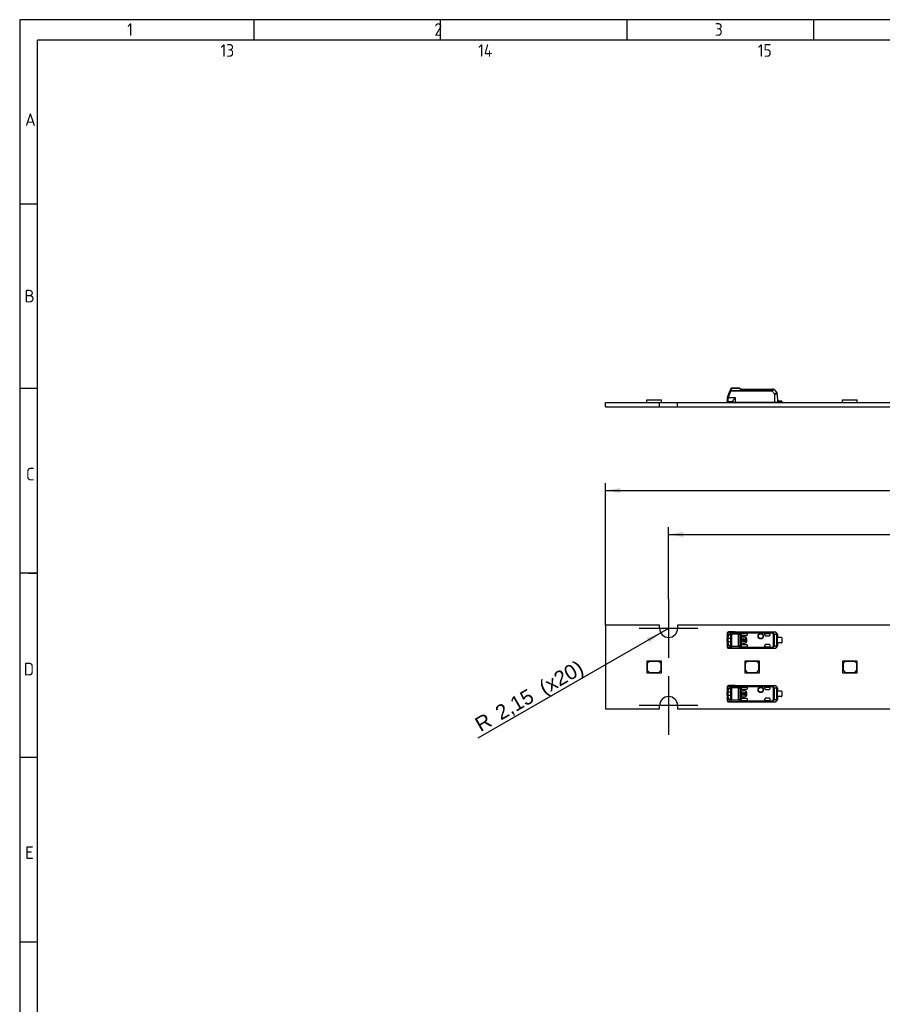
# Model space of a CAD drawing. Header units: millimetres. Extents: x 7 to 819, y 15 to 587.
# Tile 4 of 8: x 7 to 212, y 352 to 587. Entities that reach past the tile are written whole.
import ezdxf
from ezdxf.enums import TextEntityAlignment as Align
from ezdxf.lldxf.tags import DXFTag

# ---------------------------------------------------------------- set-up
doc = ezdxf.new("R2010")
doc.units = ezdxf.units.MM
doc.layers.add('Default', color=7, linetype='Continuous')
doc.layers.add('LINLED_560X20MM_', color=7, linetype='Continuous')
doc.styles.add('SEACAD_Arial', font='arial.ttf')
tags = doc.linetypes.add('CENTER2', pattern=[28.575, 19.05, -3.175, 3.175, -3.175]).pattern_tags.tags
tags[10:11] = [DXFTag(74, 4), DXFTag(75, 0), DXFTag(340, '0'), DXFTag(46, 0.0), DXFTag(50, 0.0), DXFTag(44, 0.0), DXFTag(45, 0.0)]
tags[8:9] = [DXFTag(74, 4), DXFTag(75, 0), DXFTag(340, '0'), DXFTag(46, 0.0), DXFTag(50, 0.0), DXFTag(44, 0.0), DXFTag(45, 0.0)]
tags[6:7] = [DXFTag(74, 4), DXFTag(75, 0), DXFTag(340, '0'), DXFTag(46, 0.0), DXFTag(50, 0.0), DXFTag(44, 0.0), DXFTag(45, 0.0)]
tags[4:5] = [DXFTag(74, 4), DXFTag(75, 0), DXFTag(340, '0'), DXFTag(46, 0.0), DXFTag(50, 0.0), DXFTag(44, 0.0), DXFTag(45, 0.0)]
doc.dimstyles.new('ISO', dxfattribs={"dimtxt": 3.5, "dimasz": 3.5, "dimexe": 1.75, "dimexo": 0, "dimgap": 0.875, "dimtad": 1, "dimtxsty": 'SEACAD_Arial', "dimblk1": '_SE_FILLED', "dimblk2": '_SE_FILLED', "dimsah": 1, "dimcen": 1.75, "dimadec": 0, "dimazin": 0, "dimtfac": 0.5, "dimtdec": 3, "dimtmove": 0, "dimatfit": 3, "dimfxl": 1, "dimarcsym": 0})

# ---------------------------------------------------------------- blocks, each defined once
blk = doc.blocks.new('SEANNOT_GROUP2')
at = {"layer": 'Default', "color": 7, "linetype": 'CENTER2'}
for p, q in [((161.47, 448.49), (161.47, 434.49)), ((168.47, 441.49), (154.47, 441.49))]:
    blk.add_line(p, q, dxfattribs=at)
blk = doc.blocks.new('SEANNOT_GROUP3')
at = {"layer": 'Default', "color": 7, "linetype": 'CENTER2'}
for p, q in [((161.47, 430.09), (161.47, 416.09)), ((168.47, 423.09), (154.47, 423.09))]:
    blk.add_line(p, q, dxfattribs=at)
blk = doc.blocks.new('SE')
at = {"layer": 'LINLED_560X20MM_', "color": 7, "linetype": 'Continuous'}
for p, q in [((159.32, 442.29), (146.47, 442.29)), ((146.47, 442.29), (146.47, 422.29)), ((159.32, 441.49), (159.32, 442.29)), ((221.82, 442.29), (163.62, 442.29)), ((163.62, 442.29), (163.62, 441.49)), ((175.42, 440.23), (175.42, 439.48)), ((175.72, 439.44), (175.42, 439.48)), ((175.42, 439.48), (175.42, 439.04)), ((175.48, 440.39), (175.48, 439.83)), ((175.48, 439.83), (175.76, 439.76)), ((176.15, 440.41), (175.57, 440.43)), ((175.72, 439.04), (175.72, 439.44)), ((176.34, 440.61), (175.76, 440.63)), ((177.37, 440.63), (175.76, 440.63)), ((177.36, 440.63), (175.76, 440.63)), ((175.76, 440.15), (176.09, 440.15)), ((175.76, 440.15), (176.05, 440.05)), ((176.05, 440.05), (176.21, 440.05)), ((176.16, 440.12), (176.09, 440.15)), ((176.31, 439.54), (176.31, 437.84)), ((176.33, 437.27), (176.33, 440.1)), ((176.52, 440.1), (176.33, 440.1)), ((176.34, 440.61), (176.34, 440.61)), ((176.34, 440.61), (186.13, 440.61)), ((176.34, 440.61), (186.13, 440.61)), ((178.16, 440.23), (176.52, 440.23)), ((176.52, 440.23), (176.52, 440.1)), ((178.16, 440.1), (176.52, 440.1)), ((176.52, 440.1), (176.52, 437.27)), ((177.37, 440.64), (177.37, 440.63)), ((177.37, 440.64), (186.81, 440.64)), ((178.16, 440.1), (178.16, 440.23)), ((178.16, 437.27), (178.16, 440.1)), ((178.5, 440.18), (178.5, 437.19)), ((186.26, 440.52), (178.72, 440.52)), ((186.26, 440.34), (178.78, 440.34)), ((178.78, 440.04), (178.78, 440.33)), ((178.78, 440.04), (178.78, 440)), ((178.78, 437.38), (178.78, 440)), ((178.88, 439.19), (178.86, 439.19)), ((178.86, 439.19), (178.86, 438.19)), ((178.88, 439.19), (178.88, 438.19)), ((178.98, 440.24), (180.32, 440.24)), ((178.98, 440.24), (178.98, 440.24)), ((178.98, 440.24), (180.31, 440.24)), ((178.98, 439.8), (180.12, 439.8)), ((179.08, 439.41), (179.08, 439.39)), ((179.68, 439.41), (179.08, 439.41)), ((179.68, 439.39), (179.08, 439.39)), ((179.68, 439.39), (179.68, 439.41)), ((179.97, 439.18), (179.83, 439.18)), ((179.83, 439.18), (179.83, 438.75)), ((179.97, 438.19), (179.97, 439.18)), ((180.31, 439.99), (180.31, 440.24)), ((180.32, 440.24), (180.31, 440.24)), ((180.31, 439.99), (180.32, 440)), ((180.32, 440), (180.32, 440.24)), ((184.42, 440.24), (184.42, 439.94)), ((184.42, 439.94), (184.42, 440.24)), ((185.52, 440.24), (184.42, 440.24)), ((184.42, 440.24), (184.42, 440.24)), ((184.42, 440.24), (185.52, 440.24)), ((184.42, 439.94), (184.42, 439.94)), ((184.62, 439.74), (185.52, 439.74)), ((185.52, 440.24), (185.52, 440.24)), ((185.72, 439.94), (185.72, 440.04)), ((186.8, 440.62), (186.13, 440.61)), ((186.13, 440.61), (186.13, 440.61)), ((186.26, 440.52), (186.26, 440.34)), ((186.26, 440.34), (186.34, 440.51)), ((186.49, 437.36), (186.49, 440.01)), ((186.64, 440.01), (186.49, 440.01)), ((187.26, 440.02), (186.64, 440.01)), ((186.64, 440.01), (186.64, 437.36)), ((186.8, 440.62), (186.81, 440.64)), ((187.4, 440.02), (187.26, 440.02)), ((187.26, 437.35), (187.26, 440.02)), ((187.42, 440.04), (187.4, 440.02)), ((187.4, 440.02), (187.4, 437.35)), ((187.42, 440.04), (187.42, 439.31)), ((187.42, 438.06), (187.42, 439.31)), ((188.37, 439.31), (187.42, 439.31)), ((188.52, 439.26), (188.52, 438.11)), ((175.72, 439.04), (175.42, 439.04)), ((175.42, 438.34), (175.42, 439.04)), ((175.42, 438.34), (175.72, 438.34)), ((175.42, 438.34), (175.42, 437.89)), ((175.42, 437.89), (175.72, 437.93)), ((175.42, 437.89), (175.42, 437.14)), ((175.76, 437.62), (175.48, 437.54)), ((175.48, 437.54), (175.48, 436.99)), ((175.57, 436.95), (176.15, 436.96)), ((176.31, 439.04), (175.72, 439.04)), ((175.72, 438.34), (175.72, 439.04)), ((175.72, 438.34), (176.31, 438.34)), ((175.72, 437.93), (175.72, 438.34)), ((176.05, 437.32), (175.76, 437.22)), ((176.09, 437.23), (175.76, 437.22)), ((176.21, 437.33), (176.05, 437.32)), ((176.09, 437.23), (176.15, 437.24)), ((176.52, 437.27), (176.33, 437.27)), ((176.52, 437.27), (178.16, 437.27)), ((176.52, 437.27), (176.52, 437.15)), ((178.16, 437.15), (176.52, 437.15)), ((178.72, 436.85), (186.26, 436.85)), ((178.78, 437.38), (178.78, 437.33)), ((178.78, 437.05), (178.78, 437.33)), ((178.78, 437.05), (178.78, 437.03)), ((178.78, 437.03), (186.26, 437.03)), ((178.86, 438.19), (178.88, 438.19)), ((179.07, 438.75), (178.97, 438.75)), ((178.97, 438.75), (178.97, 438.62)), ((178.97, 438.62), (179.07, 438.62)), ((180.12, 437.58), (178.98, 437.58)), ((178.98, 437.13), (180.31, 437.13)), ((178.98, 437.13), (178.98, 437.13)), ((178.98, 437.13), (180.32, 437.13)), ((179.08, 437.99), (179.08, 437.96)), ((179.08, 437.99), (179.68, 437.99)), ((179.08, 437.96), (179.68, 437.96)), ((179.61, 438.75), (179.19, 438.75)), ((179.19, 438.62), (179.61, 438.62)), ((179.32, 438.36), (179.32, 438.49)), ((179.48, 438.49), (179.48, 438.36)), ((179.68, 437.96), (179.68, 437.99)), ((179.83, 438.75), (179.73, 438.75)), ((179.73, 438.62), (179.83, 438.62)), ((179.83, 438.62), (179.83, 438.19)), ((179.83, 438.19), (179.97, 438.19)), ((180.11, 438.99), (180.08, 438.99)), ((180.08, 438.39), (180.08, 438.99)), ((180.08, 438.39), (180.11, 438.39)), ((180.11, 438.39), (180.11, 438.99)), ((180.31, 437.13), (180.31, 437.39)), ((180.32, 437.38), (180.31, 437.39)), ((180.32, 437.13), (180.31, 437.13)), ((180.32, 437.13), (180.32, 437.38)), ((184.42, 437.44), (184.42, 437.44)), ((184.42, 437.44), (184.42, 437.13)), ((184.42, 437.13), (184.42, 437.44)), ((184.42, 437.13), (185.52, 437.13)), ((184.42, 437.13), (184.42, 437.13)), ((184.42, 437.13), (185.52, 437.13)), ((185.52, 437.64), (184.62, 437.64)), ((185.52, 437.13), (185.52, 437.13)), ((185.72, 437.33), (185.72, 437.44)), ((186.26, 437.03), (186.26, 436.85)), ((186.34, 436.87), (186.26, 437.03)), ((186.49, 437.36), (186.64, 437.36)), ((186.64, 437.36), (187.26, 437.35)), ((187.26, 437.35), (187.4, 437.35)), ((187.4, 437.35), (187.42, 437.34)), ((187.42, 438.06), (187.42, 437.34)), ((188.37, 438.06), (187.42, 438.06)), ((175.76, 436.75), (176.34, 436.76)), ((175.76, 436.75), (177.37, 436.75)), ((175.76, 436.75), (177.36, 436.75)), ((176.34, 436.77), (176.34, 436.76)), ((176.34, 436.77), (186.13, 436.77)), ((186.13, 436.76), (176.34, 436.76)), ((177.37, 436.75), (177.37, 436.74)), ((177.37, 436.74), (186.81, 436.74)), ((186.13, 436.76), (186.13, 436.77)), ((186.13, 436.76), (186.8, 436.75)), ((186.81, 436.74), (186.8, 436.75)), ((159.29, 433.69), (156.29, 433.69)), ((156.29, 433.69), (156.29, 430.89)), ((156.89, 433.59), (156.39, 433.09)), ((156.39, 433.09), (156.39, 431.49)), ((159.19, 433.59), (156.89, 433.59)), ((159.69, 433.09), (159.19, 433.59)), ((159.79, 433.69), (159.29, 433.69)), ((159.29, 433.69), (159.79, 433.19)), ((159.69, 431.49), (159.69, 433.09)), ((159.79, 433.19), (159.79, 433.69)), ((159.79, 430.89), (159.79, 433.19)), ((182.64, 433.69), (179.64, 433.69)), ((179.64, 433.69), (179.64, 430.89)), ((180.24, 433.59), (179.74, 433.09)), ((179.74, 433.09), (179.74, 431.49)), ((182.54, 433.59), (180.24, 433.59)), ((183.04, 433.09), (182.54, 433.59)), ((183.14, 433.69), (182.64, 433.69)), ((182.64, 433.69), (183.14, 433.19)), ((183.04, 431.49), (183.04, 433.09)), ((183.14, 433.19), (183.14, 433.69)), ((183.14, 430.89), (183.14, 433.19)), ((205.99, 433.69), (202.99, 433.69)), ((202.99, 433.69), (202.99, 430.89)), ((203.59, 433.59), (203.09, 433.09)), ((203.09, 433.09), (203.09, 431.49)), ((205.89, 433.59), (203.59, 433.59)), ((206.39, 433.09), (205.89, 433.59)), ((206.49, 433.69), (205.99, 433.69)), ((205.99, 433.69), (206.49, 433.19)), ((206.39, 431.49), (206.39, 433.09)), ((206.49, 433.19), (206.49, 433.69)), ((206.49, 430.89), (206.49, 433.19)), ((156.29, 430.89), (159.79, 430.89)), ((156.39, 431.49), (156.89, 430.99)), ((156.89, 430.99), (159.19, 430.99)), ((159.19, 430.99), (159.69, 431.49)), ((179.64, 430.89), (183.14, 430.89)), ((179.74, 431.49), (180.24, 430.99)), ((180.24, 430.99), (182.54, 430.99)), ((182.54, 430.99), (183.04, 431.49)), ((202.99, 430.89), (206.49, 430.89)), ((203.09, 431.49), (203.59, 430.99)), ((203.59, 430.99), (205.89, 430.99)), ((205.89, 430.99), (206.39, 431.49)), ((175.42, 427.43), (175.42, 426.68)), ((175.48, 427.59), (175.48, 427.03)), ((176.15, 427.61), (175.57, 427.63)), ((177.37, 427.83), (175.76, 427.83)), ((176.34, 427.81), (175.76, 427.83)), ((177.36, 427.83), (175.76, 427.83)), ((176.34, 427.81), (186.13, 427.81)), ((176.34, 427.81), (176.34, 427.81)), ((176.34, 427.81), (186.13, 427.81)), ((178.16, 427.43), (176.52, 427.43)), ((176.52, 427.43), (176.52, 427.3)), ((177.37, 427.84), (186.81, 427.84)), ((177.37, 427.84), (177.37, 427.83)), ((178.16, 427.3), (178.16, 427.43)), ((186.26, 427.72), (178.72, 427.72)), ((186.26, 427.54), (178.78, 427.54)), ((178.78, 427.24), (178.78, 427.53)), ((178.98, 427.44), (178.98, 427.44)), ((178.98, 427.44), (180.32, 427.44)), ((178.98, 427.44), (180.31, 427.44)), ((180.32, 427.44), (180.31, 427.44)), ((180.31, 427.19), (180.31, 427.44)), ((180.32, 427.2), (180.32, 427.44)), ((185.52, 427.44), (184.42, 427.44)), ((184.42, 427.44), (184.42, 427.44)), ((184.42, 427.44), (185.52, 427.44)), ((184.42, 427.44), (184.42, 427.14)), ((184.42, 427.14), (184.42, 427.44)), ((185.52, 427.44), (185.52, 427.44)), ((186.8, 427.82), (186.13, 427.81)), ((186.13, 427.81), (186.13, 427.81)), ((186.26, 427.72), (186.26, 427.54)), ((186.26, 427.54), (186.34, 427.71)), ((186.8, 427.82), (186.81, 427.84)), ((175.72, 426.64), (175.42, 426.68)), ((175.42, 426.68), (175.42, 426.24)), ((175.72, 426.24), (175.42, 426.24)), ((175.42, 425.54), (175.42, 426.24)), ((175.42, 425.54), (175.72, 425.54)), ((175.42, 425.54), (175.42, 425.09)), ((175.42, 425.09), (175.72, 425.13)), ((175.42, 425.09), (175.42, 424.34)), ((175.48, 427.03), (175.76, 426.96)), ((175.72, 426.24), (175.72, 426.64)), ((175.72, 425.54), (175.72, 426.24)), ((176.31, 426.24), (175.72, 426.24)), ((175.72, 425.13), (175.72, 425.54)), ((175.72, 425.54), (176.31, 425.54)), ((175.76, 427.35), (176.05, 427.25)), ((175.76, 427.35), (176.09, 427.35)), ((176.05, 427.25), (176.21, 427.25)), ((176.16, 427.32), (176.09, 427.35)), ((176.31, 426.74), (176.31, 425.04)), ((176.52, 427.3), (176.33, 427.3)), ((176.33, 424.47), (176.33, 427.3)), ((178.16, 427.3), (176.52, 427.3)), ((176.52, 427.3), (176.52, 424.47)), ((178.16, 424.47), (178.16, 427.3)), ((178.5, 427.38), (178.5, 424.39)), ((178.78, 427.24), (178.78, 427.2)), ((178.78, 424.58), (178.78, 427.2)), ((178.88, 426.39), (178.86, 426.39)), ((178.86, 426.39), (178.86, 425.39)), ((178.86, 425.39), (178.88, 425.39)), ((178.88, 426.39), (178.88, 425.39)), ((179.07, 425.95), (178.97, 425.95)), ((178.97, 425.95), (178.97, 425.82)), ((178.97, 425.82), (179.07, 425.82)), ((178.98, 427), (180.12, 427)), ((179.08, 426.61), (179.08, 426.59)), ((179.68, 426.61), (179.08, 426.61)), ((179.68, 426.59), (179.08, 426.59)), ((179.08, 425.19), (179.68, 425.19)), ((179.08, 425.19), (179.08, 425.16)), ((179.08, 425.16), (179.68, 425.16)), ((179.61, 425.95), (179.19, 425.95)), ((179.19, 425.82), (179.61, 425.82)), ((179.32, 425.56), (179.32, 425.69)), ((179.48, 425.69), (179.48, 425.56)), ((179.68, 426.59), (179.68, 426.61)), ((179.68, 425.16), (179.68, 425.19)), ((179.83, 425.95), (179.73, 425.95)), ((179.73, 425.82), (179.83, 425.82)), ((179.97, 426.38), (179.83, 426.38)), ((179.83, 426.38), (179.83, 425.95)), ((179.83, 425.82), (179.83, 425.39)), ((179.83, 425.39), (179.97, 425.39)), ((179.97, 425.39), (179.97, 426.38)), ((180.08, 425.59), (180.08, 426.19)), ((180.11, 426.19), (180.08, 426.19)), ((180.08, 425.59), (180.11, 425.59)), ((180.11, 425.59), (180.11, 426.19)), ((180.31, 427.19), (180.32, 427.2)), ((184.42, 427.14), (184.42, 427.14)), ((184.62, 426.94), (185.52, 426.94)), ((185.72, 427.14), (185.72, 427.24)), ((186.64, 427.21), (186.49, 427.21)), ((186.49, 424.56), (186.49, 427.21)), ((187.26, 427.22), (186.64, 427.21)), ((186.64, 427.21), (186.64, 424.56)), ((187.26, 424.55), (187.26, 427.22)), ((187.4, 427.22), (187.26, 427.22)), ((187.42, 427.24), (187.4, 427.22)), ((187.4, 427.22), (187.4, 424.55)), ((187.42, 427.24), (187.42, 426.51)), ((188.37, 426.51), (187.42, 426.51)), ((187.42, 425.26), (187.42, 426.51)), ((188.37, 425.26), (187.42, 425.26)), ((187.42, 425.26), (187.42, 424.54)), ((188.52, 426.46), (188.52, 425.31)), ((159.32, 422.29), (159.32, 423.09)), ((163.62, 423.09), (163.62, 422.29)), ((175.76, 424.82), (175.48, 424.74)), ((175.48, 424.74), (175.48, 424.19)), ((175.57, 424.15), (176.15, 424.16)), ((176.05, 424.52), (175.76, 424.42)), ((176.09, 424.43), (175.76, 424.42)), ((175.76, 423.95), (176.34, 423.96)), ((175.76, 423.95), (177.37, 423.95)), ((175.76, 423.95), (177.36, 423.95)), ((176.21, 424.53), (176.05, 424.52)), ((176.09, 424.43), (176.15, 424.44)), ((176.52, 424.47), (176.33, 424.47)), ((176.34, 423.97), (186.13, 423.97)), ((176.34, 423.97), (176.34, 423.96)), ((186.13, 423.96), (176.34, 423.96)), ((176.52, 424.47), (176.52, 424.35)), ((176.52, 424.47), (178.16, 424.47)), ((178.16, 424.35), (176.52, 424.35)), ((177.37, 423.95), (177.37, 423.94)), ((177.37, 423.94), (186.81, 423.94)), ((178.72, 424.05), (186.26, 424.05)), ((178.78, 424.58), (178.78, 424.53)), ((178.78, 424.25), (178.78, 424.53)), ((178.78, 424.25), (178.78, 424.23)), ((178.78, 424.23), (186.26, 424.23)), ((180.12, 424.78), (178.98, 424.78)), ((178.98, 424.33), (178.98, 424.33)), ((178.98, 424.33), (180.32, 424.33)), ((178.98, 424.33), (180.31, 424.33)), ((180.32, 424.58), (180.31, 424.59)), ((180.31, 424.33), (180.31, 424.59)), ((180.32, 424.33), (180.31, 424.33)), ((180.32, 424.33), (180.32, 424.58)), ((184.42, 424.64), (184.42, 424.64)), ((184.42, 424.64), (184.42, 424.33)), ((184.42, 424.33), (184.42, 424.64)), ((184.42, 424.33), (184.42, 424.33)), ((184.42, 424.33), (185.52, 424.33)), ((184.42, 424.33), (185.52, 424.33)), ((185.52, 424.84), (184.62, 424.84)), ((185.52, 424.33), (185.52, 424.33)), ((185.72, 424.53), (185.72, 424.64)), ((186.13, 423.96), (186.13, 423.97)), ((186.13, 423.96), (186.8, 423.95)), ((186.26, 424.23), (186.26, 424.05)), ((186.34, 424.07), (186.26, 424.23)), ((186.49, 424.56), (186.64, 424.56)), ((186.64, 424.56), (187.26, 424.55)), ((186.81, 423.94), (186.8, 423.95)), ((187.26, 424.55), (187.4, 424.55)), ((187.4, 424.55), (187.42, 424.54)), ((146.47, 422.29), (159.32, 422.29)), ((163.62, 422.29), (221.82, 422.29))]:
    blk.add_line(p, q, dxfattribs=at)
for centre, radius in [((183.47, 439.64), 0.657), ((183.47, 439.64), 0.586), ((183.47, 439.64), 0.552), ((183.47, 439.64), 0.55), ((183.47, 426.84), 0.657), ((183.47, 426.84), 0.586), ((183.47, 426.84), 0.55), ((183.47, 426.84), 0.552)]:
    blk.add_circle(centre, radius, dxfattribs=at)
for centre, radius, start, end in [((161.47, 441.49), 2.15, 180, 0), ((175.78, 440.27), 0.363, 133.6323, 182.4943), ((176.15, 439.54), 0.733, 156.2191, 184.1962), ((175.64, 440.41), 0.167, 132.1253, 188.1609), ((175.76, 440.29), 0.334, 89.1869, 133.9637), ((175.77, 440.43), 0.195, 92.0033, 181.5118), ((176.83, 439.45), 1.11, 164.1252, 180.5827), ((176.36, 440.4), 0.207, 95.1481, 176.892), ((175.95, 440.13), 0.346, 26.1713, 53.8588), ((176.51, 440.2), 0.262, 102.9533, 160.2794), ((175.43, 439.85), 0.934, 15.7622, 27.9319), ((176.55, 439.98), 0.249, 96.8298, 150.7248), ((176.07, 440.31), 0.408, 21.2415, 47.861), ((175.27, 439.94), 1.29, 12.8599, 23.4072), ((178.14, 440.6), 0.368, 273.1487, 312.1797), ((178.15, 440.93), 0.829, 270.6937, 294.971), ((179.21, 439.32), 1.3, 112.115, 129.3324), ((179.27, 439.03), 1.39, 110.5131, 123.6749), ((178.31, 440.29), 0.473, 6.7859, 29.799), ((179.08, 439.19), 0.226, 90, 180), ((179.08, 439.19), 0.2, 90, 180), ((179.68, 438.99), 0.426, 0, 90), ((179.68, 438.99), 0.4, 0, 90), ((185.52, 439.94), 0.2, 270, 0), ((186.27, 440.31), 0.213, 68.9631, 92.4493), ((186.06, 440), 0.583, 1.2452, 60.4151), ((186.8, 440.02), 0.6, 0.0044, 89.8384), ((188.37, 439.06), 0.25, 53.1301, 90), ((176.15, 437.84), 0.731, 175.7732, 203.7808), ((175.8, 437.11), 0.377, 177.3687, 222.2043), ((175.76, 437.08), 0.334, 226.095, 270.7758), ((175.77, 436.94), 0.195, 178.48, 268.0009), ((176.69, 437.9), 0.978, 178.2685, 197.0288), ((175.95, 437.24), 0.346, 306.1297, 333.8377), ((176.36, 436.97), 0.207, 183.1147, 264.8366), ((175.43, 437.53), 0.934, 332.0817, 344.248), ((176.51, 437.18), 0.262, 199.7328, 257.0452), ((176.55, 437.39), 0.249, 209.2644, 263.1817), ((176.07, 437.07), 0.409, 312.1604, 338.7603), ((175.26, 437.43), 1.29, 336.613, 347.1304), ((96.7, 437.23), 81.46, 359.9391, 0.0276), ((178.15, 436.44), 0.835, 65.1137, 89.2196), ((178.14, 436.78), 0.364, 47.612, 87.059), ((178.13, 437.38), 0.416, 308.9401, 334.2407), ((179.2, 438.04), 1.28, 230.5835, 248.1417), ((179.29, 438.38), 1.42, 236.4894, 249.3201), ((177.95, 437.2), 0.848, 335.6644, 348.4196), ((179.08, 438.19), 0.226, 180, 270), ((179.08, 438.19), 0.2, 180, 270), ((179.4, 438.69), 0.337, 11.3273, 168.6727), ((179.4, 438.69), 0.337, 191.3273, 255.7958), ((179.4, 438.69), 0.217, 17.7847, 162.2153), ((179.4, 438.69), 0.217, 197.7847, 247.568), ((179.4, 438.69), 0.337, 284.2042, 348.6727), ((179.4, 438.69), 0.217, 292.432, 342.2153), ((179.68, 438.39), 0.4, 270, 0), ((179.68, 438.39), 0.426, 270, 0), ((185.52, 437.44), 0.2, 0, 90), ((186.27, 437.07), 0.213, 267.5505, 291.0353), ((186.06, 437.37), 0.581, 299.4693, 358.8718), ((186.8, 437.35), 0.6, 270.167, 359.9956), ((188.37, 438.31), 0.25, 270, 306.8699), ((175.78, 427.47), 0.363, 133.6323, 182.4943), ((175.64, 427.61), 0.167, 132.1253, 188.1609), ((175.76, 427.49), 0.334, 89.1869, 133.9637), ((175.77, 427.63), 0.195, 92.0033, 181.5118), ((176.36, 427.6), 0.207, 95.1481, 176.892), ((175.95, 427.33), 0.346, 26.1713, 53.8588), ((176.51, 427.4), 0.262, 102.9533, 160.2794), ((175.43, 427.05), 0.934, 15.7622, 27.9319), ((176.55, 427.18), 0.249, 96.8298, 150.7248), ((176.07, 427.51), 0.408, 21.2415, 47.861), ((175.27, 427.14), 1.29, 12.8599, 23.4072), ((178.14, 427.8), 0.368, 273.1487, 312.1797), ((179.21, 426.52), 1.3, 112.115, 129.3324), ((179.27, 426.23), 1.39, 110.5131, 123.6749), ((178.31, 427.49), 0.473, 6.7859, 29.799), ((186.27, 427.51), 0.213, 68.9631, 92.4493), ((186.06, 427.2), 0.583, 1.2452, 60.4151), ((186.8, 427.22), 0.6, 0.0044, 89.8384), ((161.47, 423.09), 2.15, 0, 180), ((176.15, 426.74), 0.733, 156.2191, 184.1962), ((176.15, 425.04), 0.731, 175.7732, 203.7808), ((176.83, 426.65), 1.11, 164.1252, 180.5827), ((176.69, 425.1), 0.978, 178.2685, 197.0288), ((178.15, 428.13), 0.829, 270.6937, 294.971), ((179.08, 426.39), 0.226, 90, 180), ((179.08, 425.39), 0.226, 180, 270), ((179.08, 426.39), 0.2, 90, 180), ((179.08, 425.39), 0.2, 180, 270), ((179.4, 425.89), 0.337, 11.3273, 168.6727), ((179.4, 425.89), 0.337, 191.3273, 255.7958), ((179.4, 425.89), 0.217, 17.7847, 162.2153), ((179.4, 425.89), 0.217, 197.7847, 247.568), ((179.4, 425.89), 0.217, 292.432, 342.2153), ((179.4, 425.89), 0.337, 284.2042, 348.6727), ((179.68, 426.19), 0.426, 0, 90), ((179.68, 426.19), 0.4, 0, 90), ((179.68, 425.59), 0.4, 270, 0), ((179.68, 425.59), 0.426, 270, 0), ((185.52, 427.14), 0.2, 270, 0), ((188.37, 426.26), 0.25, 53.1301, 90), ((188.37, 425.51), 0.25, 270, 306.8699), ((175.8, 424.31), 0.377, 177.3687, 222.2043), ((175.76, 424.28), 0.334, 226.095, 270.7758), ((175.77, 424.14), 0.195, 178.48, 268.0009), ((175.95, 424.44), 0.346, 306.1297, 333.8377), ((176.36, 424.17), 0.207, 183.1147, 264.8366), ((175.43, 424.73), 0.934, 332.0817, 344.248), ((176.51, 424.38), 0.262, 199.7328, 257.0452), ((176.55, 424.59), 0.249, 209.2644, 263.1817), ((176.07, 424.27), 0.409, 312.1604, 338.7603), ((175.26, 424.63), 1.29, 336.613, 347.1304), ((178.15, 423.64), 0.835, 65.1137, 89.2196), ((96.7, 424.43), 81.46, 359.9391, 0.0276), ((178.14, 423.98), 0.364, 47.612, 87.059), ((178.13, 424.58), 0.416, 308.9401, 334.2407), ((179.2, 425.24), 1.28, 230.5835, 248.1417), ((179.29, 425.58), 1.42, 236.4894, 249.3201), ((177.95, 424.4), 0.848, 335.6644, 348.4196), ((185.52, 424.64), 0.2, 0, 90), ((186.27, 424.27), 0.213, 267.5505, 291.0353), ((186.06, 424.57), 0.581, 299.4693, 358.8718), ((186.8, 424.55), 0.6, 270.167, 359.9956)]:
    blk.add_arc(centre, radius, start, end, dxfattribs=at)
for centre, major_axis, ratio, start_param, end_param in [((175.57, 439.53), (0, -0.9), 0.34204, 3.132977, 3.443088), ((176.34, 440.41), (-0.005, -0.2), 0.939661, 3.16702, 4.734915), ((177.37, 440.04), (0, -0.6), 0.999962, 3.141593, 3.321066), ((178.98, 440.04), (0, -0.2), 0.999994, 3.140535, 4.712389), ((178.98, 440.04), (0, -0.2), 0.999994, 3.140004, 4.712389), ((178.98, 440), (0, -0.2), 0.999848, 4.712389, 6.283185), ((180.12, 440), (-0.141, -0.141), 0.999695, 0.785246, 2.356347), ((180.11, 440), (-0.141, -0.141), 0.999695, 1.570796, 2.343651), ((184.62, 439.94), (0.2, 0), 0.999848, 3.141593, 4.712389), ((184.62, 439.94), (0.2, 0), 0.999848, 3.141593, 4.712389), ((185.52, 440.04), (0, -0.2), 0.999994, 1.570796, 3.141593), ((185.52, 440.04), (0, -0.2), 0.999994, 1.570796, 3.141593), ((186.8, 440.02), (0.006, -0.6), 0.766027, 1.56283, 3.125796), ((186.82, 440.04), (-0.424, -0.424), 0.999924, 2.356233, 3.933355), ((175.62, 437.14), (0.2, 0), 0.754543, 3.141566, 3.270143), ((175.67, 436.99), (0.134, 0.148), 0.8975, 2.254603, 3.141199), ((175.57, 437.85), (0.001, 0.902), 0.342128, 2.840741, 3.150375), ((176.34, 436.96), (0.005, -0.2), 0.939661, 4.689876, 6.257716), ((178.98, 437.38), (0, 0.2), 0.999848, 0, 1.570796), ((178.98, 437.33), (0, 0.2), 0.999994, 1.570796, 3.141593), ((178.98, 437.33), (0, 0.2), 0.999994, 1.570796, 3.141593), ((180.12, 437.38), (-0.141, 0.141), 0.999695, 3.926839, 5.497939), ((180.11, 437.38), (-0.141, 0.141), 0.999695, 3.9588, 4.712389), ((184.62, 437.44), (0.2, 0), 0.999848, 1.570796, 3.141593), ((184.62, 437.44), (0.2, 0), 0.999848, 1.570796, 3.141593), ((185.52, 437.33), (0, 0.2), 0.999994, 3.141593, 4.712389), ((185.52, 437.33), (0, 0.2), 0.999994, 3.141593, 4.712389), ((186.8, 437.35), (-0.006, -0.6), 0.766027, 0.015856, 1.578763), ((186.82, 437.34), (-0.424, 0.424), 0.999924, 2.349833, 3.926953), ((177.37, 437.34), (0, -0.6), 0.999962, 6.103712, 6.283185), ((175.57, 426.73), (0, -0.9), 0.34204, 3.132977, 3.443088), ((176.34, 427.61), (-0.005, -0.2), 0.939661, 3.16702, 4.734915), ((177.37, 427.24), (0, -0.6), 0.999962, 3.141593, 3.321066), ((178.98, 427.24), (0, -0.2), 0.999994, 3.140535, 4.712389), ((178.98, 427.24), (0, -0.2), 0.999994, 3.140004, 4.712389), ((185.52, 427.24), (0, -0.2), 0.999994, 1.570796, 3.141593), ((185.52, 427.24), (0, -0.2), 0.999994, 1.570796, 3.141593), ((186.8, 427.22), (0.006, -0.6), 0.766027, 1.56283, 3.125796), ((186.82, 427.24), (-0.424, -0.424), 0.999924, 2.356233, 3.933355), ((178.98, 427.2), (0, -0.2), 0.999848, 4.712389, 6.283185), ((180.12, 427.2), (-0.141, -0.141), 0.999695, 0.785246, 2.356347), ((180.11, 427.2), (-0.141, -0.141), 0.999695, 1.570796, 2.343651), ((184.62, 427.14), (0.2, 0), 0.999848, 3.141593, 4.712389), ((184.62, 427.14), (0.2, 0), 0.999848, 3.141593, 4.712389), ((175.62, 424.34), (0.2, 0), 0.754543, 3.141566, 3.270143), ((175.67, 424.19), (0.134, 0.148), 0.8975, 2.254603, 3.141199), ((175.57, 425.05), (0.001, 0.902), 0.342128, 2.840741, 3.150375), ((176.34, 424.16), (0.005, -0.2), 0.939661, 4.689876, 6.257716), ((177.37, 424.54), (0, -0.6), 0.999962, 6.103712, 6.283185), ((178.98, 424.58), (0, 0.2), 0.999848, 0, 1.570796), ((178.98, 424.53), (0, 0.2), 0.999994, 1.570796, 3.141593), ((178.98, 424.53), (0, 0.2), 0.999994, 1.570796, 3.141593), ((180.12, 424.58), (-0.141, 0.141), 0.999695, 3.926839, 5.497939), ((180.11, 424.58), (-0.141, 0.141), 0.999695, 3.9588, 4.712389), ((184.62, 424.64), (0.2, 0), 0.999848, 1.570796, 3.141593), ((184.62, 424.64), (0.2, 0), 0.999848, 1.570796, 3.141593), ((185.52, 424.53), (0, 0.2), 0.999994, 3.141593, 4.712389), ((185.52, 424.53), (0, 0.2), 0.999994, 3.141593, 4.712389), ((186.8, 424.55), (-0.006, -0.6), 0.766027, 0.015856, 1.578763), ((186.82, 424.54), (-0.424, 0.424), 0.999924, 2.349833, 3.926953)]:
    blk.add_ellipse(centre, major_axis=major_axis, ratio=ratio, start_param=start_param, end_param=end_param, dxfattribs=at)
for points, degree, knots in [([(175.48, 440.39), (175.47, 440.38), (175.45, 440.37), (175.44, 440.34), (175.43, 440.31), (175.42, 440.27), (175.42, 440.25), (175.42, 440.23)], 3, [0, 0, 0, 0, 0.20636, 0.408491, 0.607418, 0.804218, 1, 1, 1, 1]), ([(176.05, 440.05), (176.05, 440.05), (176.02, 440.05), (175.96, 440.04), (175.89, 439.98), (175.82, 439.89), (175.78, 439.8), (175.76, 439.76)], 3, [0, 0, 0, 0, 0.000046, 0.262507, 0.516593, 0.762391, 1, 1, 1, 1]), ([(176.09, 440.15), (176.18, 440.14), (176.25, 439.97), (176.31, 439.79), (176.31, 439.54)], 2, [0, 0, 0, 0.5, 0.5, 1, 1, 1]), ([(186.26, 440.52), (186.26, 440.53), (186.25, 440.56), (186.24, 440.58), (186.21, 440.6), (186.18, 440.6), (186.14, 440.61), (186.13, 440.61)], 3, [0, 0, 0, 0, 0.272042, 0.497908, 0.684926, 0.845835, 1, 1, 1, 1]), ([(186.13, 440.61), (186.14, 440.61), (186.17, 440.61), (186.21, 440.61), (186.24, 440.6), (186.28, 440.59), (186.31, 440.56), (186.33, 440.53), (186.34, 440.51)], 3, [0, 0, 0, 0, 0.120723, 0.235221, 0.34634, 0.457185, 0.682198, 1, 1, 1, 1]), ([(175.42, 437.14), (175.42, 437.13), (175.42, 437.09), (175.43, 437.05), (175.45, 437.01), (175.47, 437), (175.48, 436.99)], 3, [0, 0, 0, 0, 0.244652, 0.491458, 0.742562, 1, 1, 1, 1]), ([(175.76, 437.22), (175.68, 437.22), (175.61, 437.31), (175.53, 437.39), (175.48, 437.54)], 2, [0, 0, 0, 0.5, 0.5, 1, 1, 1]), ([(175.76, 437.62), (175.77, 437.59), (175.79, 437.55), (175.82, 437.49), (175.86, 437.44), (175.9, 437.39), (175.95, 437.35), (175.99, 437.33), (176.03, 437.33), (176.05, 437.32)], 3, [0, 0, 0, 0, 0.117572, 0.243562, 0.37798, 0.520832, 0.672119, 0.831843, 1, 1, 1, 1]), ([(176.31, 437.84), (176.31, 437.58), (176.25, 437.41), (176.19, 437.23), (176.09, 437.22)], 2, [0, 0, 0, 0.5, 0.5, 1, 1, 1]), ([(186.34, 436.87), (186.34, 436.85), (186.32, 436.83), (186.3, 436.8), (186.26, 436.78), (186.21, 436.76), (186.16, 436.76), (186.13, 436.76)], 3, [0, 0, 0, 0, 0.225106, 0.406821, 0.546306, 0.765172, 1, 1, 1, 1]), ([(186.13, 436.77), (186.14, 436.77), (186.16, 436.77), (186.19, 436.77), (186.21, 436.78), (186.23, 436.79), (186.24, 436.81), (186.25, 436.83), (186.26, 436.84), (186.26, 436.85)], 3, [0, 0, 0, 0, 0.110474, 0.221192, 0.340028, 0.473427, 0.625996, 0.800833, 1, 1, 1, 1]), ([(175.48, 427.59), (175.47, 427.58), (175.45, 427.57), (175.44, 427.54), (175.43, 427.51), (175.42, 427.47), (175.42, 427.45), (175.42, 427.43)], 3, [0, 0, 0, 0, 0.20636, 0.408491, 0.607418, 0.804218, 1, 1, 1, 1]), ([(186.13, 427.81), (186.14, 427.81), (186.17, 427.81), (186.21, 427.81), (186.24, 427.8), (186.28, 427.79), (186.31, 427.76), (186.33, 427.73), (186.34, 427.71)], 3, [0, 0, 0, 0, 0.120723, 0.235221, 0.34634, 0.457185, 0.682198, 1, 1, 1, 1]), ([(186.26, 427.72), (186.26, 427.73), (186.25, 427.76), (186.24, 427.78), (186.21, 427.8), (186.18, 427.8), (186.14, 427.81), (186.13, 427.81)], 3, [0, 0, 0, 0, 0.272042, 0.497908, 0.684926, 0.845835, 1, 1, 1, 1]), ([(176.05, 427.25), (176.05, 427.25), (176.02, 427.25), (175.96, 427.24), (175.89, 427.18), (175.82, 427.09), (175.78, 427), (175.76, 426.96)], 3, [0, 0, 0, 0, 0.000046, 0.262507, 0.516593, 0.762391, 1, 1, 1, 1]), ([(176.09, 427.35), (176.18, 427.34), (176.25, 427.17), (176.31, 426.99), (176.31, 426.74)], 2, [0, 0, 0, 0.5, 0.5, 1, 1, 1]), ([(175.42, 424.34), (175.42, 424.33), (175.42, 424.29), (175.43, 424.25), (175.45, 424.21), (175.47, 424.2), (175.48, 424.19)], 3, [0, 0, 0, 0, 0.244652, 0.491458, 0.742562, 1, 1, 1, 1]), ([(175.76, 424.42), (175.68, 424.42), (175.61, 424.51), (175.53, 424.59), (175.48, 424.74)], 2, [0, 0, 0, 0.5, 0.5, 1, 1, 1]), ([(175.76, 424.82), (175.77, 424.79), (175.79, 424.75), (175.82, 424.69), (175.86, 424.64), (175.9, 424.59), (175.95, 424.55), (175.99, 424.53), (176.03, 424.53), (176.05, 424.52)], 3, [0, 0, 0, 0, 0.117572, 0.243562, 0.37798, 0.520832, 0.672119, 0.831843, 1, 1, 1, 1]), ([(176.31, 425.04), (176.31, 424.78), (176.25, 424.61), (176.19, 424.43), (176.09, 424.42)], 2, [0, 0, 0, 0.5, 0.5, 1, 1, 1]), ([(186.34, 424.07), (186.34, 424.05), (186.32, 424.03), (186.3, 424), (186.26, 423.98), (186.21, 423.96), (186.16, 423.96), (186.13, 423.96)], 3, [0, 0, 0, 0, 0.225106, 0.406821, 0.546306, 0.765172, 1, 1, 1, 1]), ([(186.13, 423.97), (186.14, 423.97), (186.16, 423.97), (186.19, 423.97), (186.21, 423.98), (186.23, 423.99), (186.24, 424.01), (186.25, 424.03), (186.26, 424.04), (186.26, 424.05)], 3, [0, 0, 0, 0, 0.110474, 0.221192, 0.340028, 0.473427, 0.625996, 0.800833, 1, 1, 1, 1])]:
    blk.add_open_spline(points, degree=degree, knots=knots, dxfattribs=at)
for points, degree in [([(175.48, 439.83), (175.59, 440.15), (175.76, 440.15)], 2), ([(178.78, 440.34), (178.78, 440.34), (178.78, 440.34), (178.78, 440.33), (178.78, 440.33), (178.78, 440.33)], 3), ([(186.49, 440.01), (186.48, 440.06), (186.47, 440.14), (186.39, 440.26), (186.31, 440.32), (186.26, 440.34)], 3), ([(186.26, 437.03), (186.31, 437.06), (186.39, 437.12), (186.47, 437.23), (186.48, 437.32), (186.49, 437.36)], 3), ([(178.78, 427.54), (178.78, 427.54), (178.78, 427.54), (178.78, 427.53), (178.78, 427.53), (178.78, 427.53)], 3), ([(186.49, 427.21), (186.48, 427.26), (186.47, 427.34), (186.39, 427.46), (186.31, 427.52), (186.26, 427.54)], 3), ([(175.48, 427.03), (175.59, 427.35), (175.76, 427.35)], 2), ([(186.26, 424.23), (186.31, 424.26), (186.39, 424.32), (186.47, 424.43), (186.48, 424.52), (186.49, 424.56)], 3)]:
    blk.add_open_spline(points, degree=degree, dxfattribs=at)
for points in [[(178.39, 440.32), (178.43, 440.29), (178.48, 440.24), (178.5, 440.18)], [(178.39, 427.52), (178.43, 427.49), (178.48, 427.44), (178.5, 427.38)]]:
    blk.add_rational_spline(points, [1.03323215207, 0.973772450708, 0.994102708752, 1.0942229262], degree=3, dxfattribs=at)
blk = doc.blocks.new('SE1')
at = {"layer": 'LINLED_560X20MM_', "color": 7, "linetype": 'Continuous'}
for p, q in [((175.57, 496.6), (176.15, 498.2)), ((175.76, 496.53), (176.34, 498.13)), ((175.76, 497.12), (176.09, 498.03)), ((176.26, 498.49), (176.15, 498.2)), ((176.33, 498.69), (176.26, 498.49)), ((176.34, 498.17), (186.13, 498.17)), ((176.34, 498.17), (176.34, 498.13)), ((186.13, 498.13), (176.34, 498.13)), ((176.52, 498.78), (176.45, 498.53)), ((176.52, 498.82), (176.52, 498.78)), ((176.52, 498.82), (178.16, 498.82)), ((178.16, 498.78), (176.52, 498.78)), ((178.16, 498.78), (178.16, 498.82)), ((178.78, 498.52), (178.5, 498.72)), ((178.72, 498.41), (186.26, 498.41)), ((178.78, 498.52), (186.26, 498.52)), ((186.13, 498.13), (186.13, 498.17)), ((186.13, 498.13), (186.8, 497.33)), ((186.26, 498.52), (186.26, 498.41)), ((186.26, 498.52), (186.49, 498.52)), ((186.48, 498.52), (186.26, 498.52)), ((186.64, 498.45), (187.26, 497.71)), ((156.29, 496.02), (159.79, 496.02)), ((156.29, 495.37), (156.29, 496.02)), ((159.79, 495.37), (159.79, 496.02)), ((175.42, 496), (175.42, 495.72)), ((175.47, 495.47), (175.47, 495.59)), ((175.57, 496.6), (175.48, 496.34)), ((175.62, 495.87), (175.62, 495.52)), ((176.77, 495.52), (175.62, 495.52)), ((175.76, 496.53), (177.37, 496.53)), ((176.77, 495.61), (176.77, 495.42)), ((177.37, 496.53), (177.37, 495.42)), ((186.81, 495.42), (186.8, 497.33)), ((187.4, 497.33), (187.42, 495.42)), ((188.37, 495.67), (187.42, 495.67)), ((188.37, 495.52), (187.42, 495.52)), ((188.37, 495.52), (188.37, 495.67)), ((188.52, 495.67), (188.37, 495.67)), ((188.52, 495.67), (188.52, 495.47)), ((202.99, 496.02), (206.49, 496.02)), ((202.99, 495.37), (202.99, 496.02)), ((206.49, 495.37), (206.49, 496.02)), ((146.47, 495.37), (159.32, 495.37)), ((146.47, 494.37), (146.47, 495.37)), ((146.47, 494.37), (159.32, 494.37)), ((159.32, 495.37), (163.62, 495.37)), ((159.32, 494.37), (159.32, 495.37)), ((159.32, 494.37), (163.62, 494.37)), ((163.62, 495.37), (221.82, 495.37)), ((163.62, 494.37), (163.62, 495.37)), ((163.62, 494.37), (221.82, 494.37)), ((175.47, 495.47), (175.47, 495.37)), ((176.77, 495.42), (177.37, 495.42)), ((177.17, 495.37), (177.17, 495.42)), ((177.37, 495.42), (186.81, 495.42)), ((177.82, 495.37), (177.77, 495.42)), ((177.9, 495.42), (177.9, 495.37)), ((178.72, 495.42), (178.73, 495.41)), ((179.64, 495.37), (179.64, 495.42)), ((183.14, 495.37), (183.14, 495.42)), ((186.47, 495.42), (186.47, 495.37)), ((186.81, 495.42), (187.42, 495.42)), ((188.52, 495.37), (188.52, 495.47))]:
    blk.add_line(p, q, dxfattribs=at)
for centre, radius, start, end in [((176.52, 498.62), 0.2, 90, 159.9282), ((66.56, 531.03), 114.59, 343.3388, 343.5257), ((178.16, 498.22), 0.599, 71.0449, 90.0349), ((178.16, 498.43), 0.353, 49.1239, 89.2924), ((178.18, 498.27), 0.555, 55.378, 71.3317), ((192.29, 515.03), 21.45, 229.5957, 230.7664), ((186.22, 497.98), 0.431, 73.9343, 85.5299), ((185.35, 504.53), 6.22, 279.2112, 281.925), ((186.49, 498.32), 0.2, 40.0001, 90), ((186.48, 498.33), 0.196, 39.3353, 82.5398), ((185.35, 504.53), 6.22, 281.925, 281.9788), ((176.42, 496), 1, 160.0137, 179.984), ((176.58, 495.96), 1.16, 161.3406, 178.3795), ((175.62, 495.72), 0.2, 180, 269.9999), ((175.62, 495.27), 0.25, 90, 126.8699), ((173.6, 490.75), 6.17, 69.5507, 71.4033), ((176.86, 495.87), 1.24, 163.9797, 179.9542), ((153.21, 502.93), 23.44, 343.3359, 344.1579), ((186.8, 497.33), 0.6, 0.5, 40), ((188.37, 495.27), 0.25, 53.1301, 90), ((178.52, 495.97), 0.6, 270, 290.2964), ((178.52, 495.97), 0.6, 290.2965, 293.5565), ((186.47, 495.97), 0.6, 246.4435, 270)]:
    blk.add_arc(centre, radius, start, end, dxfattribs=at)
for centre, major_axis, ratio, start_param, end_param in [((176.34, 498.13), (0.188, -0.068), 0.0082, 1.573739, 3.141593), ((186.26, 498.32), (0, -0.2), 0.460757, 1.946347, 3.141593), ((175.62, 496), (0.2, 0), 0.65625, 3.141566, 4.71239), ((175.67, 496.27), (-0.188, 0.068), 0.296455, 0.000052, 1.678492), ((186.8, 497.33), (-0.46, -0.386), 0.006685, 3.141593, 4.704499), ((186.8, 497.33), (0.6, 0.005), 0.008726, 0, 1.567882)]:
    blk.add_ellipse(centre, major_axis=major_axis, ratio=ratio, start_param=start_param, end_param=end_param, dxfattribs=at)
for points, knots in [([(176.34, 498.17), (176.29, 498.19), (176.25, 498.2), (176.18, 498.21), (176.16, 498.21), (176.15, 498.2)], [0, 0, 0, 0, 0.5, 0.5, 1, 1, 1, 1]), ([(176.33, 498.69), (176.34, 498.72), (176.37, 498.75), (176.44, 498.78), (176.48, 498.79), (176.52, 498.78)], [0, 0, 0, 0, 0.5, 0.5, 1, 1, 1, 1]), ([(186.13, 498.17), (186.14, 498.18), (186.16, 498.18), (186.19, 498.21), (186.21, 498.23), (186.23, 498.27), (186.24, 498.31), (186.25, 498.36), (186.26, 498.39), (186.26, 498.41)], [0, 0, 0, 0, 0.110474, 0.221192, 0.340028, 0.473427, 0.625996, 0.800833, 1, 1, 1, 1]), ([(186.34, 498.4), (186.33, 498.34), (186.3, 498.25), (186.21, 498.16), (186.16, 498.14), (186.13, 498.13)], [0, 0, 0, 0, 0.545028, 0.76451, 1, 1, 1, 1]), ([(176.77, 495.61), (176.77, 495.64), (176.78, 495.68), (176.8, 495.73), (176.83, 495.78), (176.87, 495.85), (176.91, 495.92), (176.97, 496.01), (177.05, 496.11), (177.13, 496.22), (177.2, 496.32), (177.28, 496.42), (177.36, 496.53), (177.36, 496.53), (177.37, 496.53), (177.37, 496.53)], [0, 0, 0, 0, 0.173899, 0.173899, 0.173899, 0.392977, 0.392977, 0.392977, 0.700946, 0.700946, 0.700946, 0.996346, 0.996346, 0.996346, 1, 1, 1, 1])]:
    blk.add_open_spline(points, degree=3, knots=knots, dxfattribs=at)
for points in [[(176.45, 498.53), (176.37, 498.55), (176.28, 498.53), (176.26, 498.49)], [(178.5, 498.72), (178.48, 498.73), (178.43, 498.72), (178.39, 498.69)], [(178.78, 498.52), (178.76, 498.52), (178.74, 498.48), (178.72, 498.41)], [(186.51, 498.52), (186.51, 498.52), (186.51, 498.52), (186.5, 498.52)]]:
    blk.add_open_spline(points, degree=3, dxfattribs=at)
blk.add_rational_spline([(178.49, 498.72), (178.5, 498.72), (178.5, 498.72), (178.5, 498.72)], [1.05999781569, 1.07012431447, 1.08153268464, 1.0942229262], degree=3, dxfattribs=at)
blk = doc.blocks.new('DMBLK10')
at = {"layer": 'Default', "linetype": 'Continuous'}
blk.add_hatch(color=7, dxfattribs=at).paths.add_polyline_path([(156.86, 438.16), (159.6, 440.42), (156.28, 439.18)])
at = {"layer": 'Default', "color": 7, "linetype": 'Continuous'}
blk.add_line((161.47, 441.49), (116, 415.33), dxfattribs=at)
at = {"layer": 'Default', "color": 7, "linetype": 'Continuous', "style": 'SEACAD_Arial'}
for s, p in [('(x20)', (130.16, 428.53)), ('2,15', (119.73, 422.52)), ('R', (114.88, 419.73))]:
    blk.add_text(s, height=3.5, rotation=29.9133, dxfattribs=at).set_placement(p, align=Align.TOP_LEFT)
blk = doc.blocks.new('_SE_FILLED')
at = {"color": 0}
blk.add_line((0, 0), (-1, 0), dxfattribs=at)
blk.add_solid([(0, 0), (-1, -0.1665), (-1, 0.1665), (0, 0)], dxfattribs=at)
blk = doc.blocks.new('DMBLK20')
at = {"layer": 'Default', "linetype": 'Continuous'}
for points in [[(164.97, 464.47), (161.47, 463.89), (164.97, 463.3)], [(282.97, 464.47), (282.97, 463.3), (286.47, 463.89)]]:
    blk.add_hatch(color=7, dxfattribs=at).paths.add_polyline_path(points)
at = {"layer": 'Default', "color": 7, "linetype": 'Continuous'}
for p, q in [((161.47, 448.49), (161.47, 465.64)), ((286.47, 448.49), (286.47, 465.64)), ((161.47, 463.89), (286.47, 463.89))]:
    blk.add_line(p, q, dxfattribs=at)
at = {"layer": 'Default', "color": 7, "linetype": 'Continuous', "style": 'SEACAD_Arial'}
blk.add_text('125', height=3.5, dxfattribs=at).set_placement((219.86, 468.26), align=Align.TOP_LEFT)
blk = doc.blocks.new('DMBLK25')
at = {"layer": 'Default', "linetype": 'Continuous'}
for points in [[(149.97, 474.97), (146.47, 474.39), (149.97, 473.8)], [(702.97, 474.97), (702.97, 473.8), (706.47, 474.39)]]:
    blk.add_hatch(color=7, dxfattribs=at).paths.add_polyline_path(points)
at = {"layer": 'Default', "color": 7, "linetype": 'Continuous'}
for p, q in [((146.47, 442.29), (146.47, 476.14)), ((146.47, 474.39), (706.47, 474.39)), ((706.47, 442.29), (706.47, 476.14))]:
    blk.add_line(p, q, dxfattribs=at)
at = {"layer": 'Default', "color": 7, "linetype": 'Continuous', "style": 'SEACAD_Arial'}
blk.add_text('560', height=3.5, dxfattribs=at).set_placement((422.36, 478.76), align=Align.TOP_LEFT)

msp = doc.modelspace()

# ---------------------------------------------------------------- linework, layer by layer
at = {"layer": 'Default', "color": 7, "linetype": 'Continuous'}
for p, q in [((6.708, 586.67), (6.708, 14.67)), ((819.1, 586.67), (6.708, 586.67)), ((62.6, 581.809), (62.6, 586.67)), ((107.1, 581.809), (107.1, 586.67)), ((151.6, 581.809), (151.6, 586.67)), ((196.1, 581.809), (196.1, 586.67)), ((10.978, 322.67), (10.978, 581.809)), ((819.1, 581.809), (10.978, 581.809)), ((10.978, 542.67), (6.708, 542.67)), ((10.978, 498.67), (6.708, 498.67)), ((10.978, 454.67), (6.708, 454.67)), ((8.843, 454.67), (10.978, 454.67)), ((10.978, 410.67), (6.708, 410.67)), ((10.978, 366.67), (6.708, 366.67))]:
    msp.add_line(p, q, dxfattribs=at)

# ---------------------------------------------------------------- block references
at = {"layer": 'Default'}
for name in ['SE1', 'SEANNOT_GROUP2', 'SE', 'SEANNOT_GROUP3']:
    msp.add_blockref(name, (0, 0), dxfattribs=at)

# ---------------------------------------------------------------- texts
at = {"layer": 'Default', "char_height": 3, "attachment_point": 1}
for s, insert, width in [('{\\fSolid Edge ISO|b1||i0||c0|p34;\\C7;\\H3.;\\W0.94;1                                          2                                      3                                      4                                   5                                       6                                     7                                   8                                     9                                      10                                 11                                      12                                    13                                  14                                     15                                   16                                     17                                  18}', (32.361, 585.835), 763.84092), ('{\\fSolid Edge ISO|b1||i0||c0|p34;\\C7;\\H3.;\\W1.;A}', (7.967, 564.344), 1.63637), ('{\\fSolid Edge ISO|b1||i0||c0|p34;\\C7;\\H3.;\\W1.;B}', (7.849, 522.241), 1.70456), ('{\\fSolid Edge ISO|b1||i0||c0|p34;\\C7;\\H3.;\\W1.;C}', (8.201, 479.787), 1.56819), ('{\\fSolid Edge ISO|b1||i0||c0|p34;\\C7;\\H3.;\\W1.;D}', (7.673, 433.281), 1.77274), ('{\\fSolid Edge ISO|b1||i0||c0|p34;\\C7;\\H3.;\\W1.;E}', (8.025, 389.505), 1.63637)]:
    msp.add_mtext(s, dxfattribs=dict(at, insert=insert, width=width))

# ---------------------------------------------------------------- dimensions: what is measured, and where the dimension line sits
at = {"layer": 'Default', "color": 7, "linetype": 'Continuous'}
for base, p1, p2, picture, middle in [((146.468, 474.387), (146.468, 442.288), (706.468, 442.288), 'DMBLK25', (426.468, 474.387)), ((161.468, 463.887), (161.468, 441.488), (286.468, 441.488), 'DMBLK20', (223.968, 463.887))]:
    dim = msp.add_linear_dim(base=base, p1=p1, p2=p2, angle=0, text='\\A1;<>', dimstyle='ISO', dxfattribs=at)
    dim.commit()
    dim.dimension.update_dxf_attribs({"geometry": picture, "text_midpoint": middle, "dimtype": 161})
dim = msp.add_radius_dim(center=(161.468, 441.488), mpoint=(159.604, 440.415), text='\\A1;<> (x20)', dimstyle='ISO', override={"dimtolj": 1}, dxfattribs=at)
dim.commit()
dim.dimension.update_dxf_attribs({"geometry": 'DMBLK10', "text_midpoint": (142.971, 430.846), "dimtype": 164})

doc.saveas('drawing.dxf')
